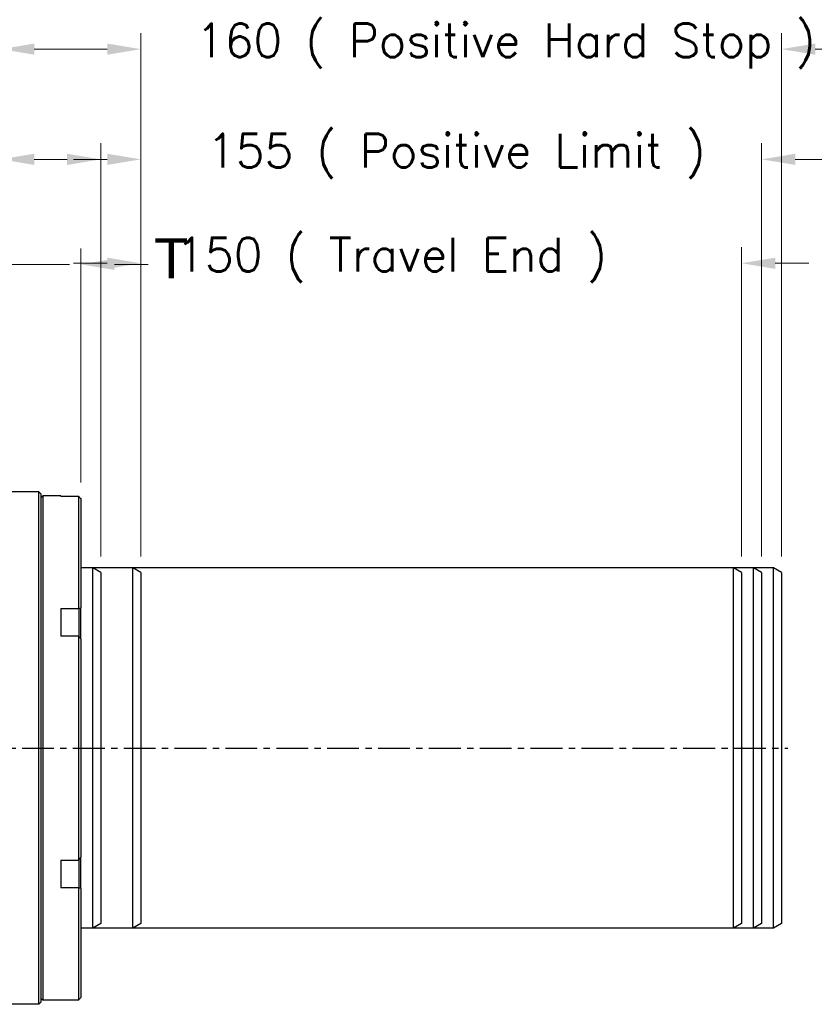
# Model space of a CAD drawing. Extents: x 0 to 1685, y -10 to 1188.
# Tile 6 of 26: x 814 to 1012, y 393 to 639. Entities that reach past the tile are written whole.
import ezdxf

# ---------------------------------------------------------------- set-up
doc = ezdxf.new("R2010")
doc.units = 0
doc.header["$LTSCALE"] = 25.4
doc.linetypes.add('CENTER', pattern=[2, 1.25, -0.25, 0.25, -0.25])
doc.layers.get('0').update_dxf_attribs({"linetype": 'CONTINUOUS'})
doc.layers.get('Defpoints').update_dxf_attribs({"linetype": 'CONTINUOUS'})
doc.layers.add('ATA-CENTER', color=133, linetype='CENTER')
doc.layers.add('ATA-DIM', color=252, linetype='CONTINUOUS', lineweight=25)
doc.layers.add('ATA-SECTION', color=3, linetype='CONTINUOUS', lineweight=35)
doc.styles.get("Standard").update_dxf_attribs({"font": 'simplex.shx'})
doc.styles.add('주 문자 (ISO)', font='arial.ttf')
doc.dimstyles.new('ata_A1', dxfattribs={"dimtxt": 4.2, "dimasz": 4.2, "dimexe": 2, "dimexo": 2, "dimgap": 2, "dimtad": 0, "dimtih": 1, "dimtoh": 1, "dimdec": 6, "dimdsep": 46, "dimtxsty": 'Standard', "dimcen": 0, "dimclrd": 252, "dimclre": 252, "dimclrt": 4, "dimadec": 6, "dimazin": 2, "dimtfac": 1, "dimtdec": 6, "dimtofl": 0, "dimtmove": 0, "dimatfit": 3, "dimfxl": 0, "dimtolj": 1, "dimtzin": 0, "dimlwd": 0, "dimlwe": 0, "dimarcsym": 0})

# ---------------------------------------------------------------- blocks, each defined once
blk = doc.blocks.new('*D12972')
at = {"layer": 'ATA-DIM', "color": 252, "lineweight": 0}
for p, q in [((844.09, 504.45), (844.09, 581.72)), ((994.09, 504.45), (994.09, 581.72)), ((835.69, 577.72), (827.29, 577.72)), ((1002.49, 577.72), (1010.89, 577.72))]:
    blk.add_line(p, q, dxfattribs=at)
at = {"layer": 'ATA-DIM', "color": 252}
for points in [[(835.69, 576.32), (835.69, 579.12), (844.09, 577.72)], [(1002.49, 579.12), (1002.49, 576.32), (994.09, 577.72)]]:
    blk.add_solid(points, dxfattribs=at)
at = {"layer": 'Defpoints', "color": 0}
for p in [(994.09, 577.72), (844.09, 500.45), (994.09, 500.45)]:
    blk.add_point(p, dxfattribs=at)
at = {"layer": 'ATA-DIM', "color": 4, "insert": (835.59, 584.1), "char_height": 8.4, "attachment_point": 1}
blk.add_mtext('\\A1;   150 ( Travel End )', dxfattribs=at)
blk = doc.blocks.new('*D12971')
at = {"layer": 'ATA-DIM', "color": 252, "lineweight": 0}
for p, q in [((844.09, 504.45), (844.09, 607.68)), ((999.09, 504.45), (999.09, 607.68)), ((835.69, 603.68), (827.29, 603.68)), ((1007.49, 603.68), (1015.89, 603.68))]:
    blk.add_line(p, q, dxfattribs=at)
at = {"layer": 'ATA-DIM', "color": 252}
for points in [[(835.69, 602.28), (835.69, 605.08), (844.09, 603.68)], [(1007.49, 605.08), (1007.49, 602.28), (999.09, 603.68)]]:
    blk.add_solid(points, dxfattribs=at)
at = {"layer": 'Defpoints', "color": 0}
for p in [(999.09, 603.68), (844.09, 500.45), (999.09, 500.45)]:
    blk.add_point(p, dxfattribs=at)
at = {"layer": 'ATA-DIM', "color": 4, "insert": (860.57, 610.06), "char_height": 8.4, "attachment_point": 1}
blk.add_mtext('\\A1;155 ( Positive Limit )', dxfattribs=at)
blk = doc.blocks.new('*D12970')
at = {"layer": 'ATA-DIM', "color": 252, "lineweight": 0}
for p, q in [((844.09, 504.45), (844.09, 635.21)), ((1004.09, 504.45), (1004.09, 635.21)), ((835.69, 631.21), (827.29, 631.21)), ((1012.49, 631.21), (1020.89, 631.21))]:
    blk.add_line(p, q, dxfattribs=at)
at = {"layer": 'ATA-DIM', "color": 252}
for points in [[(835.69, 629.81), (835.69, 632.61), (844.09, 631.21)], [(1012.49, 632.61), (1012.49, 629.81), (1004.09, 631.21)]]:
    blk.add_solid(points, dxfattribs=at)
at = {"layer": 'Defpoints', "color": 0}
for p in [(1004.09, 631.21), (844.09, 500.45), (1004.09, 500.45)]:
    blk.add_point(p, dxfattribs=at)
at = {"layer": 'ATA-DIM', "color": 4, "insert": (857.81, 637.59), "char_height": 8.4, "attachment_point": 1}
blk.add_mtext('\\A1;160 ( Positive Hard Stop )', dxfattribs=at)
blk = doc.blocks.new('*D12961')
at = {"layer": 'ATA-DIM', "color": 252, "lineweight": 0}
for p, q in [((809.09, 532.61), (809.09, 581.45)), ((829.09, 522.94), (829.09, 581.45)), ((800.69, 577.45), (792.29, 577.45)), ((809.09, 577.45), (826.26, 577.45)), ((837.49, 577.45), (845.89, 577.45))]:
    blk.add_line(p, q, dxfattribs=at)
at = {"layer": 'ATA-DIM', "color": 252}
for points in [[(800.69, 576.05), (800.69, 578.85), (809.09, 577.45)], [(837.49, 578.85), (837.49, 576.05), (829.09, 577.45)]]:
    blk.add_solid(points, dxfattribs=at)
at = {"layer": 'Defpoints', "color": 0}
for p in [(829.09, 577.45), (809.09, 528.61), (829.09, 518.94)]:
    blk.add_point(p, dxfattribs=at)
at = {"layer": 'ATA-DIM', "color": 4, "insert": (670.9, 583.84), "char_height": 8.4, "attachment_point": 1}
blk.add_mtext('\\A1;20(Negative Hard Stop)', dxfattribs=at)
blk = doc.blocks.new('*D12960')
at = {"layer": 'ATA-DIM', "color": 252, "lineweight": 0}
for p, q in [((809.09, 532.61), (809.09, 607.68)), ((834.09, 504.45), (834.09, 607.68)), ((809.09, 603.68), (789.22, 603.68)), ((817.49, 603.68), (825.69, 603.68))]:
    blk.add_line(p, q, dxfattribs=at)
at = {"layer": 'ATA-DIM', "color": 252}
for points in [[(817.49, 605.08), (817.49, 602.28), (809.09, 603.68)], [(825.69, 602.28), (825.69, 605.08), (834.09, 603.68)]]:
    blk.add_solid(points, dxfattribs=at)
at = {"layer": 'Defpoints', "color": 0}
for p in [(834.09, 603.68), (809.09, 528.61), (834.09, 500.45)]:
    blk.add_point(p, dxfattribs=at)
at = {"layer": 'ATA-DIM', "color": 4, "insert": (668.8, 610.06), "char_height": 8.4, "attachment_point": 1}
blk.add_mtext('\\A1;25(Negative Limit)', dxfattribs=at)
blk = doc.blocks.new('*D12959')
at = {"layer": 'ATA-DIM', "color": 252, "lineweight": 0}
for p, q in [((809.09, 532.61), (809.09, 635.21)), ((844.09, 504.45), (844.09, 635.21)), ((809.09, 631.21), (789.22, 631.21)), ((817.49, 631.21), (835.69, 631.21))]:
    blk.add_line(p, q, dxfattribs=at)
at = {"layer": 'ATA-DIM', "color": 252}
for points in [[(817.49, 632.61), (817.49, 629.81), (809.09, 631.21)], [(835.69, 629.81), (835.69, 632.61), (844.09, 631.21)]]:
    blk.add_solid(points, dxfattribs=at)
at = {"layer": 'Defpoints', "color": 0}
for p in [(844.09, 631.21), (809.09, 528.61), (844.09, 500.45)]:
    blk.add_point(p, dxfattribs=at)
at = {"layer": 'ATA-DIM', "color": 4, "insert": (667.45, 637.59), "char_height": 8.4, "attachment_point": 1}
blk.add_mtext('\\A1;35(Home Position)', dxfattribs=at)

msp = doc.modelspace()

# ---------------------------------------------------------------- linework, layer by layer
for p, q in [((818.5876432, 520.6056106), (809.0876432, 520.6056106)), ((819.0876432, 520.1056106), (818.5876432, 520.6056106)), ((818.5876432, 392.6056106), (818.5876432, 520.6056106)), ((819.0876432, 520.1056106), (819.0876432, 393.1056106)), ((819.0876432, 519.1056106), (819.5876432, 519.6056106)), ((824.0876432, 519.6056106), (819.5876432, 519.6056106)), ((819.5876432, 519.6056106), (819.5876432, 393.6056106)), ((824.0876432, 519.6056106), (824.0876432, 519.4784983)), ((828.5876432, 519.4784983), (824.0876432, 519.4784983)), ((828.5876432, 491.5061561), (828.5876432, 519.4784983)), ((829.0876432, 518.9434001), (829.0876432, 491.6716197)), ((842.0876432, 501.6056106), (829.0876432, 501.6056106)), ((844.0876432, 500.4509101), (842.0876432, 501.6056106)), ((842.0876432, 411.6056106), (842.0876432, 501.6056106)), ((844.0876432, 500.4509101), (844.0876432, 412.7603112)), ((824.0876432, 491.5061561), (828.5876432, 491.5061561)), ((824.0876432, 491.5061561), (824.0876432, 484.5779528)), ((828.5876432, 491.5061561), (828.5876432, 489.3197122)), ((829.0876432, 489.7527249), (829.0876432, 491.6716197)), ((829.0876432, 483.8773911), (829.0876432, 489.7527249)), ((828.5876432, 489.3197122), (828.5876432, 484.5779528)), ((828.5876432, 484.5779528), (824.0876432, 484.5779528)), ((828.5876432, 428.6332684), (828.5876432, 484.5779528)), ((829.0876432, 483.8773911), (829.0876432, 429.3338302)), ((824.0876432, 428.6332684), (828.5876432, 428.6332684)), ((824.0876432, 428.6332684), (824.0876432, 421.7050652)), ((828.5876432, 428.6332684), (828.5876432, 423.891509)), ((829.0876432, 423.4584963), (829.0876432, 429.3338302)), ((828.5876432, 423.891509), (828.5876432, 421.7050652)), ((829.0876432, 421.5396015), (829.0876432, 423.4584963)), ((828.5876432, 421.7050652), (824.0876432, 421.7050652)), ((828.5876432, 393.732723), (828.5876432, 421.7050652)), ((829.0876432, 421.5396015), (829.0876432, 394.2678211)), ((842.0876432, 411.6056106), (829.0876432, 411.6056106)), ((844.0876432, 412.7603112), (842.0876432, 411.6056106)), ((819.0876432, 394.1056106), (819.5876432, 393.6056106)), ((824.0876432, 393.6056106), (819.5876432, 393.6056106)), ((824.0876432, 393.732723), (828.5876432, 393.732723)), ((824.0876432, 393.732723), (824.0876432, 393.6056106)), ((818.5876432, 392.6056106), (809.0876432, 392.6056106)), ((819.0876432, 393.1056106), (818.5876432, 392.6056106))]:
    msp.add_line(p, q)
at = {"color": 251}
for p, q in [((1002.0876432, 501.6056106), (829.0876432, 501.6056106)), ((834.0876432, 500.4509101), (832.0876432, 501.6056106)), ((832.0876432, 411.6056106), (832.0876432, 501.6056106)), ((834.0876432, 500.4509101), (834.0876432, 412.7603112)), ((994.0876432, 500.4509101), (992.0876432, 501.6056106)), ((992.0876432, 411.6056106), (992.0876432, 501.6056106)), ((994.0876432, 500.4509101), (994.0876432, 412.7603112)), ((999.0876432, 500.4509101), (997.0876432, 501.6056106)), ((997.0876432, 411.6056106), (997.0876432, 501.6056106)), ((999.0876432, 500.4509101), (999.0876432, 412.7603112)), ((1004.0876432, 500.4509101), (1002.0876432, 501.6056106)), ((1002.0876432, 411.6056106), (1002.0876432, 501.6056106)), ((1004.0876432, 500.4509101), (1004.0876432, 412.7603112)), ((1002.0876432, 411.6056106), (829.0876432, 411.6056106)), ((834.0876432, 412.7603112), (832.0876432, 411.6056106)), ((994.0876432, 412.7603112), (992.0876432, 411.6056106)), ((999.0876432, 412.7603112), (997.0876432, 411.6056106)), ((1004.0876432, 412.7603112), (1002.0876432, 411.6056106))]:
    msp.add_line(p, q, dxfattribs=at)
for points in [[(828.5876432, 519.4784983), (828.754567, 519.3006172), (828.9212382, 519.1222505), (829.0876432, 518.9434001)], [(828.5876432, 491.5061561), (828.754567, 491.5617758), (828.9212382, 491.6169339), (829.0876432, 491.6716197)], [(829.0876432, 483.8773911), (828.9212382, 484.1109273), (828.754567, 484.3444521), (828.5876432, 484.5779528)], [(828.5876432, 428.6332684), (828.754567, 428.8667692), (828.9212382, 429.100294), (829.0876432, 429.3338302)], [(829.0876432, 421.5396015), (828.9212382, 421.5942874), (828.754567, 421.6494455), (828.5876432, 421.7050652)], [(828.5876432, 393.732723), (828.754567, 393.910604), (828.9212382, 394.0889707), (829.0876432, 394.2678211)]]:
    msp.add_open_spline(points, degree=3)
at = {"layer": 'ATA-CENTER', "ltscale": 0.25}
msp.add_line((281.0203856, 456.6056106), (1005.6243465, 456.6056106), dxfattribs=at)

# ---------------------------------------------------------------- texts
at = {"layer": 'ATA-SECTION', "insert": (847.4207616, 573.9585369), "char_height": 10, "attachment_point": 7, "style": '주 문자 (ISO)'}
msp.add_mtext('T', dxfattribs=at)

# ---------------------------------------------------------------- dimensions: what is measured, and where the dimension line sits
at = {"layer": 'ATA-DIM'}
for base, p1, p2, text, override, picture, middle in [((844.0876432, 631.2077817), (809.0876432, 528.6056106), (844.0876432, 500.4509101), '<>(Home Position)', {"dimscale": 2, "dimtxt": 4.2, "dimtxsty": 'Standard', "dimtfac": 0.571429, "dimtdec": 2}, '*D12959', (726.3376432, 631.2077817)), ((1004.0876432, 631.2077817), (844.0876432, 500.4509101), (1004.0876432, 500.4509101), '<> ( Positive Hard Stop )', {"dimscale": 2, "dimtfac": 0.571429, "dimtdec": 2}, '*D12970', (945.5455581, 631.2077817)), ((834.0876432, 603.6785038), (809.0876432, 528.6056106), (834.0876432, 500.4509101), '<>(Negative Limit)', {"dimscale": 2, "dimtxt": 4.2, "dimtxsty": 'Standard', "dimtfac": 0.571429, "dimtdec": 2}, '*D12960', (727.0096432, 603.6785038)), ((999.0876432, 603.6785038), (844.0876432, 500.4509101), (999.0876432, 500.4509101), '<> ( Positive Limit )', {"dimscale": 2, "dimtfac": 0.571429, "dimtdec": 2}, '*D12971', (930.8340664, 603.6785038)), ((829.0876432, 577.4535527), (809.0876432, 528.6056106), (829.0876432, 518.9434001), '<>(Negative Hard Stop)', {"dimscale": 2, "dimtxt": 4.2, "dimtxsty": 'Standard', "dimtfac": 0.571429, "dimtdec": 2}, '*D12961', (746.5808135, 577.4535527)), ((994.0876432, 577.7194997), (844.0876432, 500.4509101), (994.0876432, 500.4509101), '   <> ( Travel End )', {"dimscale": 2, "dimpost": '', "dimtol": 0, "dimlim": 0, "dimtp": 0, "dimtm": 0, "dimtfac": 0.571429, "dimtdec": 2, "dimtolj": 1, "dimtzin": 0}, '*D12972', (907.540871, 577.7194997))]:
    dim = msp.add_linear_dim(base=base, p1=p1, p2=p2, angle=180, text=text, dimstyle='ata_A1', override=override, dxfattribs=at)
    dim.commit()
    dim.dimension.update_dxf_attribs({"geometry": picture, "text_midpoint": middle, "dimtype": 160})

doc.saveas('drawing.dxf')
